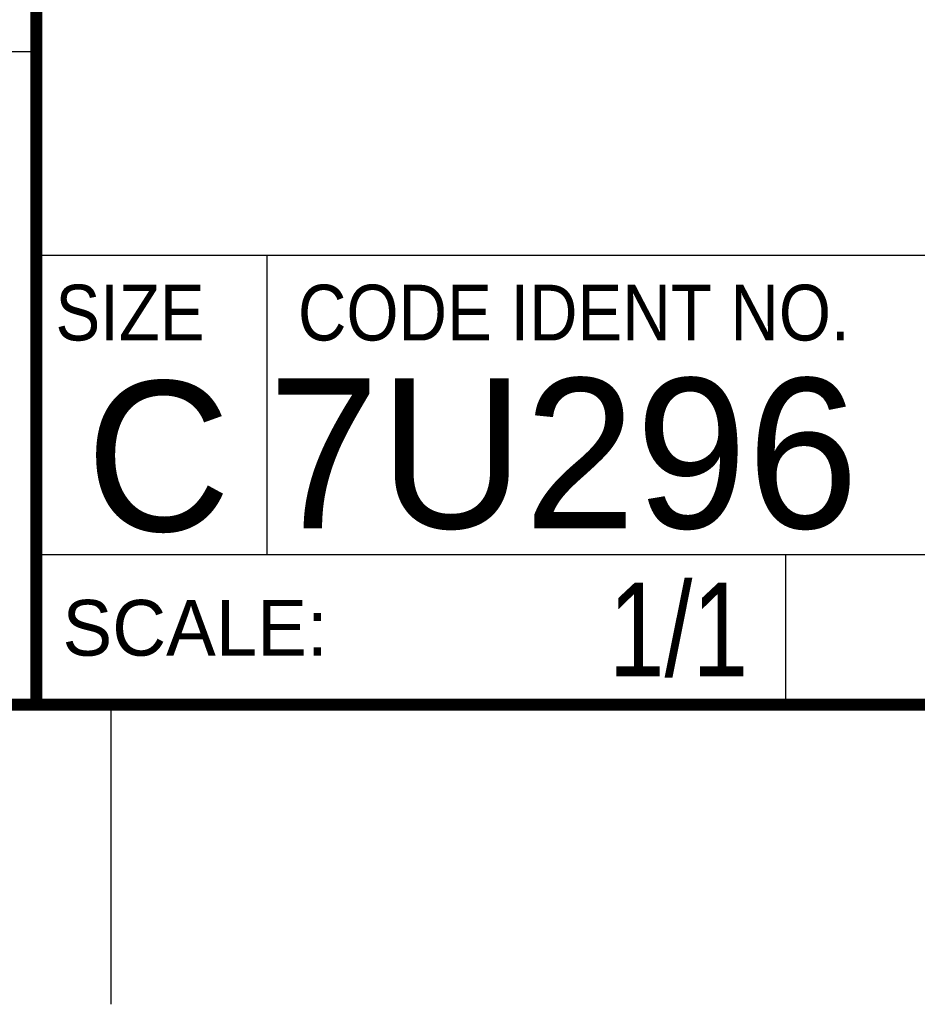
# Model space of a CAD drawing. Header units: inches. Extents: x 0 to 22, y 0 to 17.
# Tile 5 of 12: x 16.3 to 17.8, y 0 to 1.6. Entities that reach past the tile are written whole.
import ezdxf

# ---------------------------------------------------------------- set-up
doc = ezdxf.new("R2010")
doc.units = ezdxf.units.IN
doc.header["$LTSCALE"] = 1.21
doc.header["$MEASUREMENT"] = 0
doc.layers.get('0').update_dxf_attribs({"linetype": 'CONTINUOUS'})
doc.layers.add('DETAIL', color=7, linetype='CONTINUOUS')
doc.styles.get("Standard").update_dxf_attribs({"font": 'txt', "width": 0.8})
doc.styles.add('TEXTSTYLE_2', font='txt')
doc.styles.add('TEXTSTYLE_3', font='txt', dxfattribs={"width": 0.9})

msp = doc.modelspace()

# ---------------------------------------------------------------- linework, layer by layer
at = {"color": 2, "linetype": 'CONTINUOUS'}
for p, q in [((16.3737, 2.9596), (16.3737, 1.2496)), ((16.375, 1.5888), (13.61, 1.5888)), ((16.3737, 1.2496), (21.5037, 1.2496)), ((16.76, 0.75), (16.76, 1.25)), ((16.3748, 0.7501), (17.6248, 0.7501)), ((16.3748, 0.7501), (16.3748, 0.5001)), ((16.375, 0.75), (21.5, 0.75)), ((17.6248, 0.7501), (17.6248, 0.5001)), ((16.3748, 0.5001), (17.6248, 0.5001)), ((16.5, 0), (16.5, 0.5))]:
    msp.add_line(p, q, dxfattribs=at)
at = {"color": 7, "linetype": 'CONTINUOUS', "const_width": 0.02}
for points in [[(16.375, 2.96), (16.375, 0.5)], [(0.5, 0.5), (21.5, 0.5)]]:
    msp.add_lwpolyline(points, dxfattribs=at)

# ---------------------------------------------------------------- texts
at = {"color": 2, "linetype": 'CONTINUOUS', "char_height": 0.093, "attachment_point": 1, "line_spacing_factor": 0.9}
for s, insert, width, style in [('SIZE', (16.407, 1.2002), 0.3348, 'TEXTSTYLE_3'), ('CODE IDENT NO.', (16.8114, 1.2002), 1.1718, 'TEXTSTYLE_3'), ('SCALE:', (16.4187, 0.6745), 0.558, 'TEXTSTYLE_2')]:
    msp.add_mtext(s, dxfattribs=dict(at, insert=insert, width=width, style=style))
at = {"color": 7, "linetype": 'CONTINUOUS', "char_height": 0.25, "line_spacing_factor": 0.9, "style": 'TEXTSTYLE_2'}
for s, insert, width, attachment_point in [('C', (16.5785, 1.0393), 0.25, 2), ('7U296', (16.7614, 1.0441), 1.25, 1)]:
    msp.add_mtext(s, dxfattribs=dict(at, insert=insert, width=width, attachment_point=attachment_point))
at = {"layer": 'DETAIL', "color": 7, "linetype": 'CONTINUOUS', "insert": (17.5623, 0.7032), "char_height": 0.15625, "width": 0.375, "attachment_point": 3, "line_spacing_factor": 0.9}
msp.add_mtext('1/1', dxfattribs=at)

doc.saveas('drawing.dxf')
